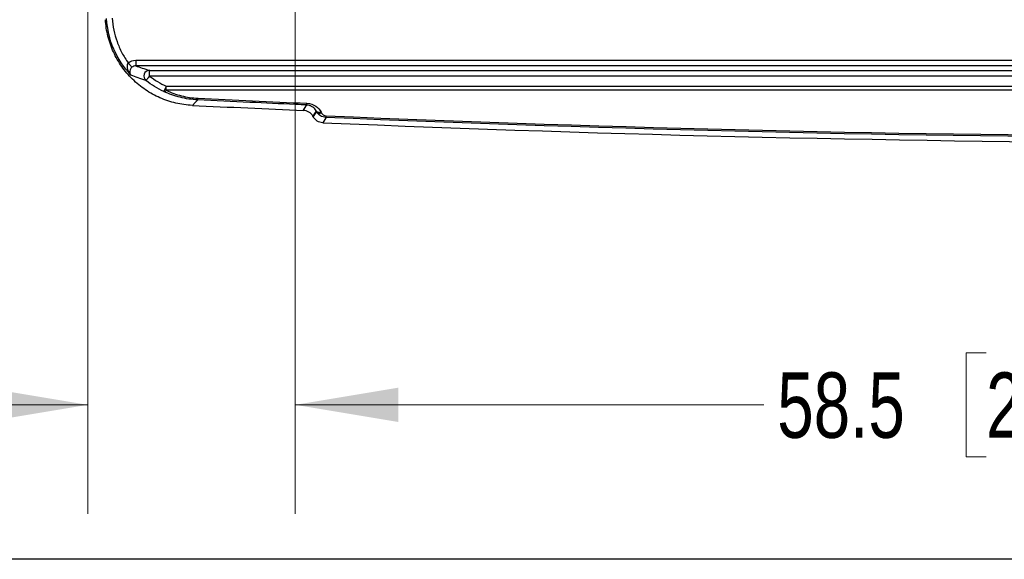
# Model space of a CAD drawing. Header units: millimetres. Extents: x 10 to 272, y 8 to 208.
# Tile 2 of 39: x 46 to 75, y 8 to 23. Entities that reach past the tile are written whole.
import ezdxf

# ---------------------------------------------------------------- set-up
doc = ezdxf.new("R2010")
doc.units = ezdxf.units.MM
doc.styles.add('SLDTEXTSTYLE0', font='TXT', dxfattribs={"width": 0.75})
doc.dimstyles.new('SLDDIMSTYLE0', dxfattribs={"dimtxt": 1.905, "dimasz": 3, "dimexe": 0, "dimexo": 0.0625, "dimgap": 0.47625, "dimtad": 0, "dimtih": 1, "dimtoh": 1, "dimdec": 1, "dimlfac": 1.5, "dimrnd": 1e-09, "dimzin": 12, "dimdsep": 46, "dimtxsty": 'SLDTEXTSTYLE0', "dimsah": 1, "dimcen": 0.09, "dimadec": 0, "dimazin": 3, "dimtfac": 1, "dimtdec": 1, "dimtofl": 0, "dimtmove": 0, "dimatfit": 3, "dimfxl": 1, "dimfrac": 2, "dimtolj": 1, "dimtzin": 12, "dimarcsym": 0})
doc.dimstyles.new('SLDDIMSTYLE1', dxfattribs={"dimtxt": 1.905, "dimasz": 3, "dimexe": 0, "dimexo": 0.0625, "dimgap": 0.47625, "dimtad": 0, "dimtih": 1, "dimtoh": 1, "dimdec": 1, "dimlfac": 1.5, "dimrnd": 1e-09, "dimzin": 12, "dimdsep": 46, "dimtxsty": 'SLDTEXTSTYLE0', "dimsah": 1, "dimcen": 0.09, "dimadec": 0, "dimazin": 3, "dimtfac": 1, "dimtdec": 1, "dimtmove": 0, "dimatfit": 0, "dimfxl": 1, "dimfrac": 2, "dimtolj": 1, "dimtzin": 12, "dimarcsym": 0})

# ---------------------------------------------------------------- blocks, each defined once
blk = doc.blocks.new('_D_13')
at = {"color": 7, "linetype": 'Continuous', "lineweight": 18}
for p, q in [((54.181, 25.875), (54.181, 9.019)), ((93.209, 25.875), (93.209, 9.019)), ((74.315, 13.706), (73.735, 13.706)), ((73.735, 13.706), (73.735, 10.682)), ((79.242, 13.706), (79.822, 13.706)), ((79.822, 13.706), (79.822, 10.682)), ((54.181, 12.194), (67.841, 12.194)), ((93.209, 12.194), (80.789, 12.194)), ((73.735, 10.682), (74.315, 10.682)), ((79.822, 10.682), (79.242, 10.682))]:
    blk.add_line(p, q, dxfattribs=at)
for points in [[(54.181, 12.194), (57.181, 11.694), (57.181, 12.694)], [(93.209, 12.194), (90.209, 12.694), (90.209, 11.694)]]:
    blk.add_solid(points, dxfattribs=at)
at = {"color": 7, "linetype": 'Continuous', "lineweight": 18, "char_height": 1.905, "attachment_point": 1, "style": 'SLDTEXTSTYLE0'}
for s, insert in [('58.5', (68.228, 13.138)), ('2.30', (74.315, 13.138))]:
    blk.add_mtext(s, dxfattribs=dict(at, insert=insert))
blk = doc.blocks.new('_D_14')
at = {"color": 7, "linetype": 'Continuous', "lineweight": 18}
for p, q in [((48.132, 38.723), (48.132, 9.019)), ((54.181, 25.875), (54.181, 9.019)), ((39.215, 13.706), (38.635, 13.706)), ((38.635, 13.706), (38.635, 10.682)), ((42.734, 13.706), (43.314, 13.706)), ((43.314, 13.706), (43.314, 10.682)), ((48.132, 12.194), (44.281, 12.194)), ((54.181, 12.194), (60.181, 12.194)), ((38.635, 10.682), (39.215, 10.682)), ((43.314, 10.682), (42.734, 10.682))]:
    blk.add_line(p, q, dxfattribs=at)
for points in [[(48.132, 12.194), (45.132, 12.694), (45.132, 11.694)], [(54.181, 12.194), (57.181, 11.694), (57.181, 12.694)]]:
    blk.add_solid(points, dxfattribs=at)
at = {"color": 7, "linetype": 'Continuous', "lineweight": 18, "char_height": 1.905, "attachment_point": 1, "style": 'SLDTEXTSTYLE0'}
for s, insert in [('9.1', (34.535, 13.138)), ('.36', (39.215, 13.138))]:
    blk.add_mtext(s, dxfattribs=dict(at, insert=insert))

msp = doc.modelspace()

# ---------------------------------------------------------------- linework, layer by layer
at = {"color": 7, "linetype": 'Continuous', "lineweight": 25}
for p, q in [((49.53, 22.24), (49.53, 22.073)), ((49.53, 22.24), (96.791, 22.24)), ((96.791, 22.073), (49.53, 22.073)), ((49.932, 21.777), (49.932, 21.943)), ((49.932, 21.943), (96.661, 21.943)), ((96.661, 21.777), (49.932, 21.777)), ((50.422, 21.478), (96.623, 21.478)), ((50.422, 21.361), (50.422, 21.478)), ((96.623, 21.361), (50.422, 21.361)), ((54.801, 20.738), (54.787, 20.764)), ((54.931, 20.729), (54.945, 20.704)), ((54.707, 20.583), (54.692, 20.608)), ((270.088, 7.692), (10.088, 7.692))]:
    msp.add_line(p, q, dxfattribs=at)
at = {"color": 7, "linetype": 'Continuous', "lineweight": 25, "flags": 128}
for points in [[(49.312, 22.159), (49.333, 22.135), (49.353, 22.112), (49.371, 22.09), (49.387, 22.072), (49.401, 22.056), (49.411, 22.044), (49.418, 22.036), (49.421, 22.033)], [(49.932, 21.777), (49.912, 21.752), (49.894, 21.727), (49.876, 21.705), (49.861, 21.685), (49.848, 21.669), (49.838, 21.656), (49.832, 21.648), (49.83, 21.645)], [(50.422, 21.478), (50.408, 21.449), (50.395, 21.421), (50.383, 21.395), (50.373, 21.373), (50.364, 21.354), (50.358, 21.34), (50.353, 21.331), (50.352, 21.327)], [(51.338, 21.081), (51.26, 21.002), (51.181, 20.922)], [(54.418, 20.774), (54.425, 20.786), (54.453, 20.831), (54.515, 20.934)], [(54.787, 20.764), (54.741, 20.688), (54.692, 20.608)], [(54.707, 20.583), (54.754, 20.66), (54.801, 20.738)], [(55.075, 20.57), (55.068, 20.56), (55.041, 20.515), (54.981, 20.417)]]:
    msp.add_lwpolyline(points, dxfattribs=at)
at = {"color": 7, "linetype": 'Continuous', "lineweight": 25}
for centre, radius, start, end in [((49.933, 21.777), 0.167, 90.1285, 231.9325), ((50.359, 21.401), 0.0744, 264.2513, 326.9354), ((51.178, 21.132), 0.168, 342.2732, 359.1385), ((54.337, 20.985), 0.185, 343.9995, 359.2569), ((83.132, 686.489), 666.333, 267.251567, 267.530248), ((54.882, 20.844), 0.125, 220.1912, 292.8962), ((54.897, 20.819), 0.125, 220.191, 292.8962), ((83.132, 686.489), 666.667, 267.579937, 269.782853), ((54.893, 20.621), 0.189, 344.3127, 359.2752)]:
    msp.add_arc(centre, radius, start, end, dxfattribs=at)
for centre, major_axis, start_param, end_param in [((83.132, 674.945), (0, 654.588), 3.093008, 3.097866), ((83.132, 674.939), (0, 654.921), 3.098743, 3.137606)]:
    msp.add_ellipse(centre, major_axis=major_axis, ratio=0.999848, start_param=start_param, end_param=end_param, dxfattribs=at)
for points, knots in [([(51.181, 20.922), (51.017, 20.93), (50.857, 20.952), (50.542, 21.026), (50.387, 21.078), (50.089, 21.208), (49.947, 21.287), (49.68, 21.468), (49.553, 21.572), (49.321, 21.8), (49.217, 21.923), (49.031, 22.188), (48.95, 22.332), (48.815, 22.626), (48.762, 22.779), (48.683, 23.093), (48.657, 23.256), (48.647, 23.419)], [0, 0, 0, 0, 0.125, 0.125, 0.25, 0.25, 0.375, 0.375, 0.5, 0.5, 0.625, 0.625, 0.75, 0.75, 0.875, 0.875, 1, 1, 1, 1]), ([(49.393, 21.799), (49.182, 22.025), (49.015, 22.28), (48.77, 22.847), (48.699, 23.145), (48.68, 23.453)], [0, 0, 0, 0, 0.5, 0.5, 1, 1, 1, 1]), ([(48.847, 23.463), (48.861, 23.228), (48.908, 23), (49.026, 22.669), (49.074, 22.56), (49.182, 22.353), (49.244, 22.254), (49.312, 22.159)], [0, 0, 0, 0, 0.5, 0.5, 0.75, 0.75, 1, 1, 1, 1]), ([(49.312, 22.159), (49.299, 22.146), (49.291, 22.129), (49.281, 22.095), (49.279, 22.078), (49.278, 22.027), (49.285, 21.994), (49.315, 21.901), (49.35, 21.846), (49.393, 21.799)], [0, 0, 0, 0, 0.125, 0.125, 0.25, 0.25, 0.5, 0.5, 1, 1, 1, 1]), ([(49.421, 22.033), (49.407, 22.021), (49.396, 22.007), (49.379, 21.982), (49.373, 21.969), (49.36, 21.933), (49.357, 21.912), (49.359, 21.854), (49.372, 21.823), (49.393, 21.799)], [0, 0, 0, 0, 0.125, 0.125, 0.25, 0.25, 0.5, 0.5, 1, 1, 1, 1]), ([(51.338, 21.081), (51.161, 21.09), (50.991, 21.116), (50.66, 21.199), (50.5, 21.257), (50.352, 21.327)], [0, 0, 0, 0, 0.5, 0.5, 1, 1, 1, 1]), ([(50.422, 21.361), (50.56, 21.295), (50.71, 21.241), (51.019, 21.162), (51.18, 21.138), (51.346, 21.13)], [0, 0, 0, 0, 0.5, 0.5, 1, 1, 1, 1]), ([(54.515, 20.934), (54.404, 20.939), (54.293, 20.944), (54.182, 20.949), (53.739, 20.969), (53.295, 20.989), (52.852, 21.009), (52.347, 21.033), (51.843, 21.056), (51.338, 21.081)], [0, 0, 0, 0, 0.0005, 0.0005, 0.0005, 0.002500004, 0.002500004, 0.002500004, 0.004775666, 0.004775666, 0.004775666, 0.004775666]), ([(54.522, 20.983), (54.619, 20.979), (54.708, 20.945), (54.846, 20.851), (54.896, 20.792), (54.931, 20.729)], [0, 0, 0, 0, 0.5, 0.5, 1, 1, 1, 1]), ([(54.787, 20.764), (54.766, 20.802), (54.736, 20.839), (54.671, 20.887), (54.646, 20.902), (54.586, 20.925), (54.552, 20.933), (54.515, 20.934)], [0, 0, 0, 0, 0.5, 0.5, 0.75, 0.75, 1, 1, 1, 1]), ([(55.075, 20.57), (55.016, 20.573), (54.96, 20.591), (54.865, 20.651), (54.827, 20.692), (54.801, 20.738)], [0, 0, 0, 0, 0.5, 0.5, 1, 1, 1, 1]), ([(54.945, 20.704), (54.957, 20.683), (54.974, 20.663), (55.02, 20.632), (55.049, 20.62), (55.082, 20.619)], [0, 0, 0, 0, 0.5, 0.5, 1, 1, 1, 1])]:
    msp.add_open_spline(points, degree=3, knots=knots, dxfattribs=at)
for points in [[(49.312, 22.159), (49.373, 22.211), (49.45, 22.24), (49.53, 22.24)], [(49.53, 22.073), (49.49, 22.073), (49.451, 22.059), (49.421, 22.033)], [(49.53, 22.073), (49.651, 22.03), (49.783, 21.987), (49.932, 21.943)], [(49.83, 21.645), (49.666, 21.696), (49.523, 21.748), (49.393, 21.799)], [(50.352, 21.327), (50.166, 21.413), (49.991, 21.52), (49.83, 21.645)], [(49.932, 21.777), (50.084, 21.659), (50.247, 21.559), (50.422, 21.478)], [(54.692, 20.608), (54.636, 20.706), (54.531, 20.769), (54.418, 20.774)], [(54.981, 20.417), (54.869, 20.421), (54.763, 20.485), (54.707, 20.583)], [(80.52, 19.974), (72.032, 20.008), (63.548, 20.207), (55.075, 20.57)]]:
    msp.add_open_spline(points, degree=3, dxfattribs=at)

# ---------------------------------------------------------------- dimensions: what is measured, and where the dimension line sits
at = {"color": 7, "linetype": 'Continuous', "lineweight": 18}
for base, p2, dimstyle, picture, middle in [((48.132, 12.194), (48.132, 39.993), 'SLDDIMSTYLE1', '_D_14', (39.215, 12.194)), ((93.209, 12.194), (93.209, 27.145), 'SLDDIMSTYLE0', '_D_13', (74.315, 12.194))]:
    dim = msp.add_linear_dim(base=base, p1=(54.181, 27.145), p2=p2, dimstyle=dimstyle, dxfattribs=at)
    dim.commit()
    dim.dimension.update_dxf_attribs({"geometry": picture, "text_midpoint": middle, "dimtype": 160})

doc.saveas('drawing.dxf')
